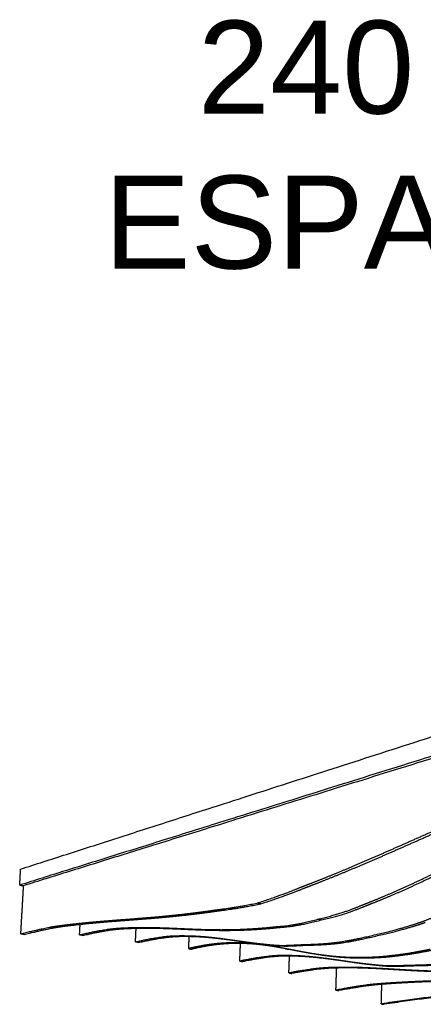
# Model space of a CAD drawing. Header units: centimetres. Extents: x 1837 to 3933, y 103 to 1041.
# Tile 5 of 34: x 2150 to 2237, y 829 to 1041. Entities that reach past the tile are written whole.
import ezdxf

# ---------------------------------------------------------------- set-up
doc = ezdxf.new("R2010")
doc.units = ezdxf.units.CM
doc.layers.add('240x240$Visible$Curves$3D', color=7, linetype='Continuous', true_color=0x000000)
doc.layers.add('COTAS', color=7, linetype='Continuous', true_color=0xfe2020)
doc.styles.add('Default', font='arial.ttf')

msp = doc.modelspace()

# ---------------------------------------------------------------- linework, layer by layer
at = {"layer": '240x240$Visible$Curves$3D'}
for points, weights, degree in [([(2149.92, 858.28), (2200.88, 874.69), (2268.46, 896.45)], [653.232042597, 572.914436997, 492.596831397], 2), ([(2268.41, 891.96), (2200.73, 870.8), (2149.72, 854.84)], [491.685669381, 572.003274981, 652.320880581], 2), ([(2269.22, 891.7), (2201.53, 870.6), (2150.48, 854.69)], [492.550011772, 572.867617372, 653.185222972], 2), ([(2149.72, 854.84), (2149.82, 856.56), (2149.92, 858.28)], [652.320880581, 652.776461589, 653.232042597], 2), ([(2149.72, 854.84), (2150.1, 854.77), (2150.48, 854.69)], [652.320880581, 652.753051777, 653.185222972], 2), ([(2150.48, 854.69), (2150.29, 851.25), (2150.09, 847.8), (2149.89, 844.34)], [653.185246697, 652.274076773, 651.362906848, 650.451736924], 3), ([(2200.8, 850.97), (2207, 853), (2209.6, 854.18), (2210.97, 854.69)], [568.311807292, 560.039204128, 556.735830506, 554.979707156], 3), ([(2201.6, 850.81), (2207.81, 852.83), (2210.41, 854.01), (2211.77, 854.51)], [569.176149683, 560.903546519, 557.600172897, 555.844049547], 3), ([(2191.18, 849.4), (2192.42, 849.6), (2194.81, 849.76), (2200.8, 850.97)], [582.107970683, 580.288706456, 576.759462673, 568.311807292], 3), ([(2191.98, 849.24), (2193.22, 849.44), (2195.61, 849.6), (2201.6, 850.81)], [582.972313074, 581.153048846, 577.623805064, 569.176149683], 3), ([(2201.6, 850.81), (2201.2, 850.89), (2200.8, 850.97)], [569.176149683, 568.743978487, 568.311807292], 2), ([(2213.82, 847.49), (2219.98, 848.92), (2222.55, 850.25), (2223.92, 850.76)], [582.535281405, 574.233990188, 571.041634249, 569.292727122], 3), ([(2214.59, 847.33), (2220.75, 848.76), (2223.31, 850.09), (2224.69, 850.59)], [583.399623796, 575.098332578, 571.90597664, 570.157069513], 3), ([(2236.23, 846.97), (2237.3, 847.34), (2239.81, 848.33), (2242.31, 849.42)], [583.612045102, 582.251571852, 579.132578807, 576.09115107], 3), ([(2149.89, 844.34), (2154.89, 845.6), (2156.62, 845.87), (2157.49, 846)], [650.451736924, 641.561562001, 638.484885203, 636.949487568], 3), ([(2150.66, 844.2), (2155.66, 845.46), (2157.4, 845.72), (2158.26, 845.86)], [651.316079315, 642.425904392, 639.349227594, 637.813829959], 3), ([(2162.65, 846.4), (2162.61, 845.65), (2162.57, 844.89), (2162.53, 844.14)], [666.013016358, 665.810057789, 665.607099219, 665.40414065], 3), ([(2162.53, 844.14), (2167.24, 845.22), (2169.17, 845.41), (2170.21, 845.51)], [665.40414065, 657.112373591, 653.66463857, 651.832463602], 3), ([(2174.69, 845.56), (2174.65, 844.58), (2174.6, 843.6), (2174.56, 842.62)], [680.800863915, 680.531269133, 680.261674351, 679.992079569], 3), ([(2204.23, 845.83), (2205.48, 845.98), (2207.83, 845.9), (2213.82, 847.49)], [596.131713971, 594.306271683, 590.79171287, 582.535281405], 3), ([(2204.98, 845.68), (2206.24, 845.83), (2208.59, 845.75), (2214.59, 847.33)], [596.996056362, 595.170614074, 591.656055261, 583.399623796], 3), ([(2214.59, 847.33), (2214.21, 847.41), (2213.82, 847.49)], [583.399623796, 582.9674526, 582.535281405], 2), ([(2150.66, 844.2), (2150.27, 844.27), (2149.89, 844.34)], [651.316079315, 650.883908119, 650.451736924], 2), ([(2163.27, 844), (2162.9, 844.07), (2162.53, 844.14)], [666.268483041, 665.836311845, 665.40414065], 2), ([(2163.27, 844), (2167.97, 845.09), (2169.91, 845.28), (2170.95, 845.38)], [666.268483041, 657.976715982, 654.528980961, 652.696805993], 3), ([(2174.56, 842.62), (2179.25, 843.66), (2181.17, 843.81), (2182.22, 843.9)], [679.992079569, 671.796210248, 668.416576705, 666.579443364], 3), ([(2175.26, 842.49), (2179.96, 843.53), (2181.87, 843.68), (2182.92, 843.76)], [680.85642196, 672.660552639, 669.280919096, 667.443785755], 3), ([(2186.07, 841.17), (2186.11, 842.05), (2186.15, 842.93), (2186.19, 843.82)], [694.580018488, 694.827956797, 695.075895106, 695.323833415], 3), ([(2175.26, 842.49), (2174.91, 842.56), (2174.56, 842.62)], [680.85642196, 680.424250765, 679.992079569], 2), ([(2187.02, 841.4), (2186.7, 841.32), (2186.39, 841.25), (2186.07, 841.17)], [692.939511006, 693.486346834, 694.033182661, 694.580018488], 3), ([(2186.07, 841.17), (2186.41, 841.1), (2186.75, 841.04)], [694.580018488, 695.012189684, 695.444360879], 2), ([(2187.69, 841.28), (2187.38, 841.2), (2187.06, 841.12), (2186.75, 841.04)], [693.803853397, 694.350689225, 694.897525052, 695.444360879], 3), ([(2187.02, 841.4), (2187.36, 841.34), (2187.69, 841.28)], [692.939511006, 693.371682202, 693.803853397], 2), ([(2197.07, 838.5), (2197.12, 839.76), (2197.17, 841.02), (2197.22, 842.28)], [708.803492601, 709.16463246, 709.525772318, 709.886912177], 3), ([(2209.03, 840.74), (2208.32, 840.88), (2207.61, 841.02), (2206.91, 841.15)], [654.886499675, 656.085318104, 657.284205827, 658.483056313], 3), ([(2206.91, 841.15), (2207.25, 841.09), (2207.59, 841.02)], [658.483056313, 658.915227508, 659.347398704], 2), ([(2211.31, 842.06), (2213.47, 842.11), (2215.71, 842.26), (2216.68, 842.37)], [618.123173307, 614.847553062, 611.541979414, 610.123269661], 3), ([(2212.03, 841.92), (2214.2, 841.97), (2216.43, 842.12), (2217.4, 842.23)], [618.987515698, 615.711895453, 612.406321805, 610.987612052], 3), ([(2204.85, 839.64), (2203.78, 839.57), (2201.84, 839.44), (2197.07, 838.5)], [695.390856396, 697.227989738, 700.60762328, 708.803492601], 3), ([(2205.5, 839.52), (2204.43, 839.45), (2202.49, 839.32), (2197.72, 838.38)], [696.255198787, 698.092332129, 701.471965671, 709.667834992], 3), ([(2209.71, 840.61), (2209, 840.75), (2208.29, 840.89), (2207.59, 841.02)], [655.750842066, 656.949660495, 658.148548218, 659.347398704], 3), ([(2207.63, 835.94), (2207.67, 837.14), (2207.72, 838.35), (2207.76, 839.56)], [723.026966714, 723.378861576, 723.730756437, 724.082651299], 3), ([(2209.71, 840.61), (2209.37, 840.68), (2209.03, 840.74)], [655.750842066, 655.318670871, 654.886499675], 2), ([(2234.44, 840.31), (2232.18, 839.93), (2229.87, 839.66), (2228.6, 839.51)], [615.928643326, 619.086736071, 622.381581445, 624.202714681], 3), ([(2235.13, 840.18), (2232.87, 839.79), (2230.56, 839.52), (2229.29, 839.37)], [616.792985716, 619.951078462, 623.245923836, 625.067057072], 3), ([(2238.05, 841), (2236.84, 840.77), (2235.64, 840.54), (2234.44, 840.31)], [610.98222963, 612.631034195, 614.27983876, 615.928643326], 3), ([(2238.74, 840.86), (2237.53, 840.63), (2236.33, 840.4), (2235.13, 840.18)], [611.846572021, 613.495376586, 615.144181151, 616.792985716], 3), ([(2197.07, 838.5), (2197.39, 838.44), (2197.72, 838.38)], [708.803492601, 709.235663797, 709.667834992], 2), ([(2216.18, 836.93), (2215.11, 836.86), (2213.11, 836.72), (2208.26, 835.82)], [710.319632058, 712.151807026, 715.599542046, 723.891309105], 3), ([(2217.75, 832.24), (2217.8, 833.83), (2217.85, 835.41), (2217.9, 836.99)], [736.885976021, 737.356137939, 737.826299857, 738.296461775], 3), ([(2239.76, 837.81), (2238.78, 837.71), (2236.53, 837.59), (2234.34, 837.57)], [638.934682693, 640.353392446, 643.658966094, 646.934586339], 3), ([(2240.42, 837.68), (2239.44, 837.58), (2237.19, 837.46), (2235, 837.44)], [639.799025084, 641.217734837, 644.523308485, 647.79892873], 3), ([(2207.63, 835.94), (2207.95, 835.88), (2208.26, 835.82)], [723.026966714, 723.45913791, 723.891309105], 2), ([(2280.33, 835.79), (2256.58, 830.95), (2254.5, 833.38), (2227.51, 829.29)], [669.516217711, 703.246329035, 707.235740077, 750.92721773], 3), ([(2280.9, 835.67), (2257.16, 830.84), (2255.08, 833.27), (2228.09, 829.19)], [670.380560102, 704.110671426, 708.100082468, 751.791560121], 3), ([(2225.71, 833.48), (2224.8, 833.39), (2222.99, 833.21), (2217.75, 832.24)], [723.383726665, 724.9191243, 727.995801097, 736.885976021], 3), ([(2226.31, 833.37), (2225.4, 833.28), (2223.59, 833.1), (2218.35, 832.14)], [724.248069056, 725.783466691, 728.860143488, 737.750318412], 3), ([(2227.51, 829.29), (2227.55, 830.69), (2227.59, 832.09), (2227.62, 833.48)], [750.92721773, 751.349720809, 751.772223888, 752.194726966], 3), ([(2217.75, 832.24), (2218.05, 832.19), (2218.35, 832.14)], [736.885976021, 737.318147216, 737.750318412], 2), ([(2227.51, 829.29), (2227.8, 829.24), (2228.09, 829.19)], [750.92721773, 751.359388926, 751.791560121], 2)]:
    msp.add_rational_spline(points, weights, degree=degree, dxfattribs=at)
for points, weights, knots in [([(2210.97, 854.69), (2211.99, 855.06), (2214.42, 856.02), (2216.85, 857.01), (2219.37, 858.03), (2221.91, 859.11), (2224.48, 860.22), (2227.1, 861.35), (2229.75, 862.52), (2232.44, 863.71), (2235.15, 864.91), (2237.9, 866.14), (2240.68, 867.36), (2243.47, 868.58), (2246.29, 869.8), (2249.15, 871), (2251.98, 872.19), (2254.88, 873.36), (2256.26, 873.89)], [554.979707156, 553.682770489, 550.619145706, 547.593168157, 544.502932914, 541.423424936, 538.351912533, 535.254702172, 532.16526025, 529.077602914, 525.98912776, 522.90223088, 519.809620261, 516.741868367, 513.668017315, 510.583358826, 507.564002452, 504.504425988, 503.06042071], [681.385454, 681.385454, 681.385454, 681.385454, 688.211042, 688.211042, 688.211042, 695.161251, 695.161251, 695.161251, 702.169523, 702.169523, 702.169523, 709.17966, 709.17966, 709.17966, 716.1339, 716.1339, 716.1339, 722.963176, 722.963176, 722.963176, 722.963176]), ([(2211.77, 854.51), (2212.79, 854.89), (2215.22, 855.84), (2217.66, 856.83), (2220.17, 857.85), (2222.72, 858.92), (2225.29, 860.03), (2227.91, 861.16), (2230.56, 862.32), (2233.24, 863.51), (2235.96, 864.71), (2238.71, 865.93), (2241.48, 867.15), (2244.28, 868.37), (2247.1, 869.59), (2249.96, 870.78), (2252.8, 871.96), (2255.69, 873.13), (2257.07, 873.66)], [555.844049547, 554.54711288, 551.483488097, 548.457510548, 545.367275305, 542.287767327, 539.216254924, 536.119044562, 533.029602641, 529.941945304, 526.853470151, 523.766573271, 520.673962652, 517.606210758, 514.532359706, 511.447701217, 508.428344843, 505.368768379, 503.924763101], [681.385454, 681.385454, 681.385454, 681.385454, 688.211042, 688.211042, 688.211042, 695.161251, 695.161251, 695.161251, 702.169523, 702.169523, 702.169523, 709.17966, 709.17966, 709.17966, 716.1339, 716.1339, 716.1339, 722.963176, 722.963176, 722.963176, 722.963176]), ([(2337.71, 873.08), (2337.8, 867.95), (2337.9, 862.79), (2338, 857.61), (2329.66, 855.68), (2326.87, 854.85), (2325.49, 854.43), (2324.15, 854.03), (2321.32, 853.13), (2318.54, 852.21), (2315.74, 851.28), (2312.96, 850.33), (2310.22, 849.37), (2307.48, 848.42), (2304.77, 847.46), (2302.09, 846.51), (2299.44, 845.57), (2296.81, 844.65), (2294.2, 843.75), (2291.64, 842.88), (2289.11, 842.03), (2286.6, 841.22), (2284.16, 840.44), (2281.73, 839.69), (2280.71, 839.4), (2279.33, 839), (2276.72, 838.05), (2270.46, 836.49), (2264.36, 835.61), (2261.92, 835.55), (2260.65, 835.41), (2259.71, 835.32), (2257.51, 835.13), (2255.36, 834.98), (2253.18, 834.82), (2251.02, 834.7), (2248.88, 834.6), (2246.75, 834.5), (2244.63, 834.42), (2242.54, 834.35), (2240.47, 834.28), (2238.42, 834.21), (2236.38, 834.13), (2234.38, 834.05), (2232.4, 833.95), (2230.43, 833.83), (2228.52, 833.72), (2226.61, 833.57), (2225.71, 833.48)], [579.895412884, 578.680530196, 577.465647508, 576.25076482, 585.058461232, 588.017812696, 589.494659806, 590.938665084, 593.998241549, 597.017597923, 600.102256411, 603.176107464, 606.243859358, 609.336469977, 612.423366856, 615.51184201, 618.599499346, 621.688941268, 624.78615163, 627.857664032, 630.937172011, 634.027407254, 637.053384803, 640.117009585, 641.413946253, 643.170069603, 646.473443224, 654.746046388, 663.19370177, 666.722945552, 668.54220978, 669.885777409, 673.086569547, 676.264375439, 679.509663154, 682.760956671, 686.01526867, 689.296808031, 692.581829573, 695.867461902, 699.153964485, 702.441192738, 705.725991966, 708.984387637, 712.240911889, 715.491910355, 718.674085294, 721.882472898, 723.383726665], [277.169346, 277.169346, 277.169346, 277.169346, 297.169346, 297.169346, 297.169346, 304.153943, 304.153943, 304.153943, 310.983218, 310.983218, 310.983218, 317.937459, 317.937459, 317.937459, 324.947595, 324.947595, 324.947595, 331.955868, 331.955868, 331.955868, 338.906076, 338.906076, 338.906076, 345.731665, 345.731665, 345.731665, 354.973886, 354.973886, 354.973886, 364.216108, 364.216108, 364.216108, 371.041697, 371.041697, 371.041697, 377.991905, 377.991905, 377.991905, 385.000177, 385.000177, 385.000177, 392.010314, 392.010314, 392.010314, 398.964555, 398.964555, 398.964555, 405.79383, 405.79383, 405.79383, 405.79383]), ([(2223.92, 850.76), (2224.97, 851.15), (2227.43, 852.15), (2229.9, 853.22), (2232.44, 854.32), (2235.01, 855.51), (2237.6, 856.77), (2240.24, 858.06), (2242.9, 859.41), (2245.59, 860.81), (2248.31, 862.22), (2251.07, 863.67), (2253.86, 865.1), (2256.66, 866.54), (2259.5, 867.95), (2262.38, 869.31), (2265.23, 870.65), (2268.16, 871.96), (2269.42, 872.47)], [569.292727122, 567.971262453, 564.895818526, 561.874634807, 558.789929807, 555.73194629, 552.693389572, 549.629489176, 546.593997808, 543.559738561, 540.522885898, 537.49351781, 534.450708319, 531.425243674, 528.390421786, 525.325658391, 522.328511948, 519.270935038, 517.953504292], [433.363715, 433.363715, 433.363715, 433.363715, 440.264163, 440.264163, 440.264163, 447.28436, 447.28436, 447.28436, 454.358961, 454.358961, 454.358961, 461.44465, 461.44465, 461.44465, 468.487018, 468.487018, 468.487018, 475.405311, 475.405311, 475.405311, 475.405311]), ([(2224.69, 850.59), (2225.73, 850.98), (2228.2, 851.98), (2230.66, 853.04), (2233.21, 854.14), (2235.77, 855.33), (2238.36, 856.59), (2241, 857.87), (2243.66, 859.23), (2246.36, 860.62), (2249.08, 862.03), (2251.84, 863.47), (2254.62, 864.9), (2257.43, 866.33), (2260.27, 867.74), (2263.15, 869.1), (2266, 870.44), (2268.92, 871.74), (2270.18, 872.25)], [570.157069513, 568.835604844, 565.760160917, 562.738977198, 559.654272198, 556.596288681, 553.557731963, 550.493831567, 547.458340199, 544.424080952, 541.387228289, 538.357860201, 535.31505071, 532.289586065, 529.254764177, 526.190000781, 523.192854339, 520.135277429, 518.817846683], [433.363715, 433.363715, 433.363715, 433.363715, 440.264163, 440.264163, 440.264163, 447.28436, 447.28436, 447.28436, 454.358961, 454.358961, 454.358961, 461.44465, 461.44465, 461.44465, 468.487018, 468.487018, 468.487018, 475.405311, 475.405311, 475.405311, 475.405311]), ([(2327.95, 862.99), (2320.14, 861), (2317.02, 859.91), (2315.38, 859.33), (2314.14, 858.9), (2311.26, 857.79), (2308.45, 856.65), (2305.61, 855.49), (2302.82, 854.28), (2300.05, 853.04), (2297.29, 851.81), (2294.57, 850.57), (2291.87, 849.35), (2289.2, 848.14), (2286.57, 846.97), (2283.94, 845.86), (2281.37, 844.77), (2278.81, 843.75), (2276.27, 842.8), (2273.81, 841.88), (2271.34, 841.02), (2270.3, 840.69), (2268.92, 840.26), (2266.35, 839.1), (2260.15, 837.92), (2254.1, 836.6), (2251.7, 836.72), (2250.43, 836.61), (2249.48, 836.52), (2247.26, 836.4), (2245.09, 836.33), (2242.9, 836.27), (2240.73, 836.27), (2238.59, 836.32), (2236.46, 836.38), (2234.36, 836.48), (2232.28, 836.6), (2230.21, 836.72), (2228.17, 836.85), (2226.14, 836.95), (2224.15, 837.06), (2222.17, 837.13), (2220.2, 837.14), (2218.29, 837.15), (2216.37, 837.1), (2215.55, 837.04), (2214.48, 836.97), (2212.48, 836.84), (2207.63, 835.94)], [562.391755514, 570.57474541, 573.840736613, 575.576330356, 576.893761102, 579.951338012, 582.948484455, 586.013247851, 589.048069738, 592.073534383, 595.116343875, 598.145711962, 601.182564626, 604.216823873, 607.252315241, 610.316215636, 613.354772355, 616.412755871, 619.497460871, 622.51864459, 625.594088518, 626.915553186, 628.664460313, 631.856816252, 640.158107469, 648.414538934, 651.929097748, 653.754540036, 655.133834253, 658.384788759, 661.612179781, 664.907427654, 668.209967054, 671.520049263, 674.85773986, 678.193628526, 681.538204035, 684.885638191, 688.234795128, 691.580986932, 694.908104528, 698.228003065, 701.545077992, 704.788969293, 708.064547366, 709.455289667, 711.287464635, 714.735199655, 723.026966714], [243.36639, 243.36639, 243.36639, 243.36639, 252.480604, 252.480604, 252.480604, 259.398897, 259.398897, 259.398897, 266.441265, 266.441265, 266.441265, 273.526954, 273.526954, 273.526954, 280.601554, 280.601554, 280.601554, 287.621752, 287.621752, 287.621752, 294.522199, 294.522199, 294.522199, 303.654673, 303.654673, 303.654673, 312.787147, 312.787147, 312.787147, 319.687595, 319.687595, 319.687595, 326.707793, 326.707793, 326.707793, 333.782393, 333.782393, 333.782393, 340.868082, 340.868082, 340.868082, 347.91045, 347.91045, 347.91045, 354.828743, 354.828743, 354.828743, 363.942957, 363.942957, 363.942957, 363.942957]), ([(2157.49, 846), (2158.35, 846.13), (2160.17, 846.36), (2162, 846.56), (2163.88, 846.76), (2165.78, 846.94), (2167.7, 847.1), (2169.66, 847.26), (2171.63, 847.41), (2173.62, 847.56), (2175.64, 847.72), (2177.68, 847.88), (2179.74, 848.06), (2181.81, 848.25), (2183.91, 848.47), (2186.03, 848.72), (2188.13, 848.97), (2190.27, 849.25), (2191.18, 849.4)], [636.949487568, 635.448233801, 632.239846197, 629.057671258, 625.806672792, 622.55014854, 619.29175287, 616.006953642, 612.719725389, 609.433222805, 606.147590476, 602.862568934, 599.581029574, 596.326717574, 593.075424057, 589.830136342, 586.65233045, 583.451538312, 582.107970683], [621.323289, 621.323289, 621.323289, 621.323289, 628.152564, 628.152564, 628.152564, 635.106804, 635.106804, 635.106804, 642.116941, 642.116941, 642.116941, 649.125213, 649.125213, 649.125213, 656.075422, 656.075422, 656.075422, 662.901011, 662.901011, 662.901011, 662.901011]), ([(2158.26, 845.86), (2159.12, 845.99), (2160.95, 846.22), (2162.78, 846.41), (2164.66, 846.62), (2166.56, 846.79), (2168.48, 846.95), (2170.44, 847.11), (2172.41, 847.26), (2174.41, 847.41), (2176.43, 847.56), (2178.47, 847.72), (2180.53, 847.91), (2182.6, 848.1), (2184.7, 848.31), (2186.82, 848.56), (2188.92, 848.81), (2191.07, 849.09), (2191.98, 849.24)], [637.813829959, 636.312576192, 633.104188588, 629.922013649, 626.671015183, 623.414490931, 620.15609526, 616.871296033, 613.58406778, 610.297565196, 607.011932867, 603.726911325, 600.445371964, 597.191059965, 593.939766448, 590.694478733, 587.516672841, 584.315880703, 582.972313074], [621.323289, 621.323289, 621.323289, 621.323289, 628.152564, 628.152564, 628.152564, 635.106804, 635.106804, 635.106804, 642.116941, 642.116941, 642.116941, 649.125213, 649.125213, 649.125213, 656.075422, 656.075422, 656.075422, 662.901011, 662.901011, 662.901011, 662.901011]), ([(2170.21, 845.51), (2171, 845.59), (2172.87, 845.69), (2174.72, 845.72), (2176.63, 845.75), (2178.55, 845.72), (2180.48, 845.66), (2182.45, 845.59), (2184.44, 845.49), (2186.45, 845.41), (2188.48, 845.32), (2190.53, 845.26), (2192.61, 845.25), (2194.7, 845.24), (2196.82, 845.29), (2198.97, 845.41), (2201.1, 845.52), (2203.29, 845.71), (2204.23, 845.83)], [651.832463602, 650.441721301, 647.166143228, 643.922251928, 640.605177, 637.285278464, 633.958160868, 630.611969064, 627.262812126, 623.91537797, 620.570802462, 617.234913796, 613.897223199, 610.58714099, 607.284601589, 603.989353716, 600.761962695, 597.511008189, 596.131713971], [373.057171, 373.057171, 373.057171, 373.057171, 379.975465, 379.975465, 379.975465, 387.017832, 387.017832, 387.017832, 394.103521, 394.103521, 394.103521, 401.178122, 401.178122, 401.178122, 408.198319, 408.198319, 408.198319, 415.098767, 415.098767, 415.098767, 415.098767]), ([(2170.95, 845.38), (2171.74, 845.45), (2173.61, 845.55), (2175.46, 845.58), (2177.37, 845.61), (2179.29, 845.58), (2181.23, 845.51), (2183.2, 845.45), (2185.19, 845.35), (2187.2, 845.26), (2189.23, 845.18), (2191.28, 845.11), (2193.37, 845.1), (2195.46, 845.09), (2197.58, 845.14), (2199.73, 845.26), (2201.86, 845.37), (2204.04, 845.56), (2204.98, 845.68)], [652.696805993, 651.306063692, 648.030485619, 644.786594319, 641.469519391, 638.149620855, 634.822503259, 631.476311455, 628.127154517, 624.779720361, 621.435144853, 618.099256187, 614.76156559, 611.451483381, 608.14894398, 604.853696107, 601.626305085, 598.37535058, 596.996056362], [373.057171, 373.057171, 373.057171, 373.057171, 379.975465, 379.975465, 379.975465, 387.017832, 387.017832, 387.017832, 394.103521, 394.103521, 394.103521, 401.178122, 401.178122, 401.178122, 408.198319, 408.198319, 408.198319, 415.098767, 415.098767, 415.098767, 415.098767]), ([(2216.68, 842.37), (2217.94, 842.52), (2220.27, 842.76), (2226.22, 844.17), (2232.34, 845.58), (2234.85, 846.49), (2236.23, 846.97)], [610.123269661, 608.297096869, 604.937197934, 596.758755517, 588.571427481, 585.363255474, 583.612045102], [415.147482, 415.147482, 415.147482, 415.147482, 424.153433, 424.153433, 424.153433, 433.159384, 433.159384, 433.159384, 433.159384]), ([(2217.4, 842.23), (2218.66, 842.37), (2221, 842.61), (2226.95, 844.02), (2233.06, 845.43), (2235.57, 846.33), (2236.95, 846.81)], [610.987612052, 609.16143926, 605.801540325, 597.623097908, 589.435769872, 586.227597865, 584.476387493], [415.147482, 415.147482, 415.147482, 415.147482, 424.153433, 424.153433, 424.153433, 433.159384, 433.159384, 433.159384, 433.159384]), ([(2182.22, 843.9), (2183.04, 843.96), (2184.95, 843.99), (2186.83, 843.92), (2188.77, 843.84), (2190.7, 843.65), (2192.66, 843.41), (2194.64, 843.16), (2196.64, 842.86), (2198.66, 842.58), (2200.7, 842.31), (2202.77, 842.07), (2204.87, 841.91), (2206.98, 841.76), (2209.13, 842.02), (2211.31, 842.06)], [666.579443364, 665.142871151, 661.801649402, 658.499562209, 655.132777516, 651.768701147, 648.391245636, 644.994935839, 641.596155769, 638.199091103, 634.817679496, 631.428870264, 628.054074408, 624.703903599, 621.454232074, 618.123173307], [372.621215, 372.621215, 372.621215, 372.621215, 379.648423, 379.648423, 379.648423, 386.76898, 386.76898, 386.76898, 393.936725, 393.936725, 393.936725, 401.077535, 401.077535, 401.077535, 408.150975, 408.150975, 408.150975, 408.150975]), ([(2182.92, 843.76), (2183.75, 843.83), (2185.65, 843.86), (2187.54, 843.78), (2189.48, 843.7), (2191.42, 843.52), (2193.37, 843.27), (2195.36, 843.03), (2197.36, 842.72), (2199.38, 842.45), (2201.42, 842.17), (2203.49, 841.93), (2205.59, 841.78), (2207.7, 841.62), (2209.85, 841.88), (2212.03, 841.92)], [667.443785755, 666.007213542, 662.665991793, 659.3639046, 655.997119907, 652.633043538, 649.255588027, 645.85927823, 642.46049816, 639.063433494, 635.682021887, 632.293212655, 628.918416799, 625.56824599, 622.318574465, 618.987515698], [372.621215, 372.621215, 372.621215, 372.621215, 379.648423, 379.648423, 379.648423, 386.76898, 386.76898, 386.76898, 393.936725, 393.936725, 393.936725, 401.077535, 401.077535, 401.077535, 408.150975, 408.150975, 408.150975, 408.150975]), ([(2206.91, 841.15), (2206.03, 841.32), (2205.16, 841.48), (2204.29, 841.63), (2202.32, 841.97), (2200.37, 842.23), (2198.4, 842.34), (2196.49, 842.46), (2194.54, 842.44), (2192.63, 842.28), (2190.73, 842.12), (2188.9, 841.81), (2187.02, 841.4)], [658.483056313, 659.974987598, 661.466861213, 662.958471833, 666.365442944, 669.75753198, 673.154435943, 676.496154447, 679.881565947, 683.187714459, 686.507481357, 689.674042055, 692.939511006], [876.414522, 876.414522, 876.414522, 876.414522, 879.560072, 879.560072, 879.560072, 886.735804, 886.735804, 886.735804, 893.845632, 893.845632, 893.845632, 901.069814, 901.069814, 901.069814, 901.069814]), ([(2207.59, 841.02), (2206.72, 841.19), (2205.85, 841.35), (2204.98, 841.5), (2203.01, 841.84), (2201.05, 842.1), (2199.08, 842.21), (2197.17, 842.33), (2195.22, 842.31), (2193.31, 842.15), (2191.41, 841.99), (2189.58, 841.68), (2187.69, 841.28)], [659.347398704, 660.839329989, 662.331203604, 663.822814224, 667.229785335, 670.621874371, 674.018778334, 677.360496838, 680.745908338, 684.05205685, 687.371823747, 690.538384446, 693.803853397], [876.414522, 876.414522, 876.414522, 876.414522, 879.560072, 879.560072, 879.560072, 886.735804, 886.735804, 886.735804, 893.845632, 893.845632, 893.845632, 901.069814, 901.069814, 901.069814, 901.069814]), ([(2234.34, 837.57), (2232.14, 837.55), (2229.97, 837.33), (2227.84, 837.5), (2225.71, 837.67), (2223.61, 837.92), (2221.55, 838.2), (2219.5, 838.49), (2217.47, 838.8), (2215.45, 839.06), (2213.47, 839.32), (2211.5, 839.52), (2209.53, 839.61), (2207.62, 839.7), (2205.68, 839.7), (2204.85, 839.64)], [646.934586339, 650.265645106, 653.515316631, 656.86548744, 660.240283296, 663.629092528, 667.010504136, 670.407568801, 673.806348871, 677.202658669, 680.58011418, 683.944190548, 687.310975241, 690.613062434, 693.954284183, 695.390856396], [749.325237, 749.325237, 749.325237, 749.325237, 756.398676, 756.398676, 756.398676, 763.539487, 763.539487, 763.539487, 770.707231, 770.707231, 770.707231, 777.827788, 777.827788, 777.827788, 784.854997, 784.854997, 784.854997, 784.854997]), ([(2235, 837.44), (2232.79, 837.42), (2230.63, 837.2), (2228.49, 837.37), (2226.37, 837.54), (2224.27, 837.79), (2222.2, 838.08), (2220.15, 838.36), (2218.12, 838.68), (2216.11, 838.94), (2214.12, 839.19), (2212.16, 839.39), (2210.19, 839.49), (2208.27, 839.58), (2206.33, 839.57), (2205.5, 839.52)], [647.79892873, 651.129987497, 654.379659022, 657.729829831, 661.104625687, 664.493434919, 667.874846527, 671.271911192, 674.670691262, 678.06700106, 681.444456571, 684.808532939, 688.175317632, 691.477404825, 694.818626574, 696.255198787], [749.325237, 749.325237, 749.325237, 749.325237, 756.398676, 756.398676, 756.398676, 763.539487, 763.539487, 763.539487, 770.707231, 770.707231, 770.707231, 777.827788, 777.827788, 777.827788, 784.854997, 784.854997, 784.854997, 784.854997]), ([(2228.6, 839.51), (2227.6, 839.39), (2225.32, 839.25), (2223.12, 839.23), (2220.91, 839.21), (2218.76, 839.33), (2216.64, 839.55), (2214.51, 839.78), (2212.41, 840.11), (2210.36, 840.49), (2209.92, 840.57), (2209.47, 840.66), (2209.03, 840.74)], [624.202714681, 625.655628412, 629.001442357, 632.313302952, 635.668355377, 639.013081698, 642.389498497, 645.795419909, 649.232766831, 652.64342962, 653.391075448, 654.138774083, 654.886499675], [850.911196, 850.911196, 850.911196, 850.911196, 857.986206, 857.986206, 857.986206, 865.099519, 865.099519, 865.099519, 872.310369, 872.310369, 872.310369, 873.886896, 873.886896, 873.886896, 873.886896]), ([(2229.29, 839.37), (2228.29, 839.26), (2226.01, 839.11), (2223.81, 839.1), (2221.6, 839.08), (2219.45, 839.19), (2217.32, 839.42), (2215.2, 839.65), (2213.1, 839.98), (2211.05, 840.36), (2210.6, 840.44), (2210.16, 840.53), (2209.71, 840.61)], [625.067057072, 626.519970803, 629.865784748, 633.177645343, 636.532697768, 639.877424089, 643.253840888, 646.6597623, 650.097109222, 653.507772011, 654.255417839, 655.003116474, 655.750842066], [850.911196, 850.911196, 850.911196, 850.911196, 857.986206, 857.986206, 857.986206, 865.099519, 865.099519, 865.099519, 872.310369, 872.310369, 872.310369, 873.886896, 873.886896, 873.886896, 873.886896]), ([(2251.06, 836.48), (2250.11, 836.4), (2247.89, 836.27), (2245.72, 836.21), (2243.53, 836.15), (2241.36, 836.15), (2239.22, 836.2), (2237.09, 836.25), (2234.99, 836.36), (2232.9, 836.48), (2230.84, 836.6), (2228.8, 836.73), (2226.77, 836.83), (2224.77, 836.94), (2222.79, 837.01), (2220.82, 837.02), (2218.92, 837.03), (2217, 836.98), (2216.18, 836.93)], [654.618882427, 655.998176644, 659.24913115, 662.476522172, 665.771770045, 669.074309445, 672.384391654, 675.722082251, 679.057970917, 682.402546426, 685.749980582, 689.099137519, 692.445329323, 695.772446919, 699.092345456, 702.409420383, 705.653311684, 708.928889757, 710.319632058], [744.533061, 744.533061, 744.533061, 744.533061, 751.433508, 751.433508, 751.433508, 758.453706, 758.453706, 758.453706, 765.528307, 765.528307, 765.528307, 772.613996, 772.613996, 772.613996, 779.656363, 779.656363, 779.656363, 786.574656, 786.574656, 786.574656, 786.574656]), ([(2261.25, 835.29), (2260.32, 835.19), (2258.12, 835.01), (2255.96, 834.86), (2253.78, 834.71), (2251.62, 834.59), (2249.48, 834.49), (2247.35, 834.39), (2245.24, 834.31), (2243.14, 834.24), (2241.07, 834.16), (2239.02, 834.1), (2236.98, 834.02), (2234.98, 833.94), (2233, 833.84), (2231.03, 833.72), (2229.12, 833.6), (2227.21, 833.46), (2226.31, 833.37)], [669.406552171, 670.7501198, 673.950911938, 677.12871783, 680.374005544, 683.625299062, 686.879611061, 690.161150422, 693.446171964, 696.731804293, 700.018306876, 703.305535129, 706.590334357, 709.848730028, 713.10525428, 716.356252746, 719.538427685, 722.746815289, 724.248069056], [364.216108, 364.216108, 364.216108, 364.216108, 371.041697, 371.041697, 371.041697, 377.991905, 377.991905, 377.991905, 385.000177, 385.000177, 385.000177, 392.010314, 392.010314, 392.010314, 398.964555, 398.964555, 398.964555, 405.79383, 405.79383, 405.79383, 405.79383])]:
    msp.add_rational_spline(points, weights, degree=3, knots=knots, dxfattribs=at)

# ---------------------------------------------------------------- texts
at = {"layer": 'COTAS', "insert": (2249.36, 1014.04), "char_height": 20, "width": 360.3913, "attachment_point": 5, "style": 'Default'}
msp.add_mtext('{\\fArial;240 x 240}\\P{\\fArial;ESPACIO 20}\\P', dxfattribs=at)

doc.saveas('drawing.dxf')
